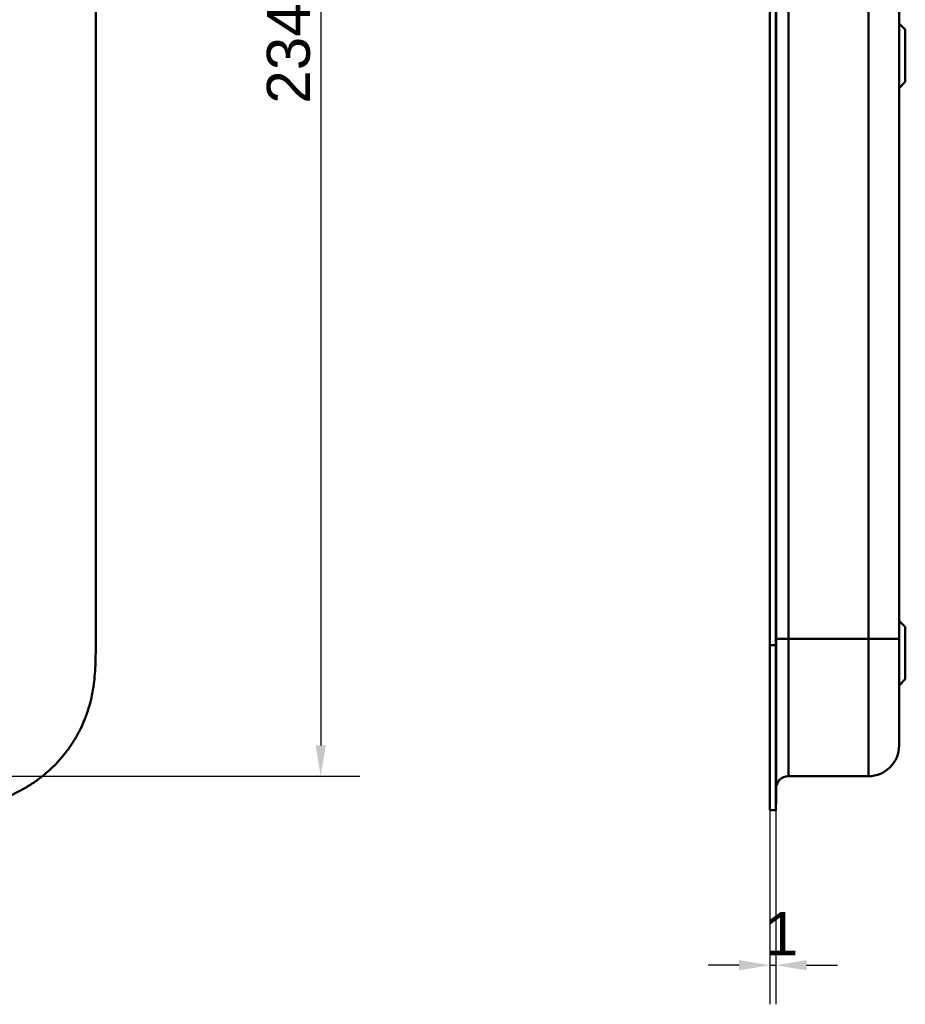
# Model space of a CAD drawing. Header units: millimetres. Extents: x 20 to 833, y 20 to 574.
# Tile 10 of 20: x 286 to 430, y 230 to 390. Entities that reach past the tile are written whole.
import ezdxf

# ---------------------------------------------------------------- set-up
doc = ezdxf.new("R2010")
doc.units = ezdxf.units.MM
doc.header["$LTSCALE"] = 2
for name, color, linetype, lineweight in [('Bemaßungen(DIN)', 7, 'Continuous', 25), ('Sichtbare Kanten(DIN)', 7, 'Continuous', 50), ('Sichtbare tangentiale Kanten(DIN)', 7, 'Continuous', 50)]:
    doc.layers.add(name, color=color, linetype=linetype, lineweight=lineweight)
doc.styles.add('STANDARD-DIN~0', font='arial.ttf')
doc.dimstyles.new('CAD-LAN', dxfattribs={"dimscale": 2, "dimtxt": 3.5, "dimasz": 2.5, "dimexe": 3.175, "dimexo": 0, "dimgap": 0.8, "dimtad": 1, "dimrnd": 1e-08, "dimtxsty": 'STANDARD-DIN~0', "dimcen": 0.09, "dimdle": 10, "dimclrd": 250, "dimclre": 250, "dimclrt": 250, "dimadec": 0, "dimazin": 2, "dimtfac": 1, "dimtmove": 0, "dimatfit": 3, "dimfxl": 1, "dimtolj": 1, "dimtzin": 0, "dimlwd": 25, "dimlwe": 25, "dimarcsym": 0})

# ---------------------------------------------------------------- blocks, each defined once
blk = doc.blocks.new('*D14')
at = {"layer": 'Bemaßungen(DIN)', "color": 250, "linetype": 'Continuous', "lineweight": 25, "true_color": 0x3f3f3f, "transparency": 16777216}
for p, q in [((258.41, 501.06), (341.35, 501.06)), ((335, 496.06), (335, 272.06)), ((258.41, 267.06), (341.35, 267.06))]:
    blk.add_line(p, q, dxfattribs=at)
at = {"layer": 'Bemaßungen(DIN)', "color": 250, "linetype": 'Continuous', "true_color": 0x3f3f3f, "transparency": 16777216}
for points in [[(334.17, 496.06), (335.84, 496.06), (335, 501.06)], [(334.17, 272.06), (335.84, 272.06), (335, 267.06)]]:
    blk.add_solid(points, dxfattribs=at)
at = {"layer": 'Defpoints', "color": 0, "linetype": 'Continuous', "transparency": 16777216}
for p in [(258.41, 501.06), (258.41, 267.06), (335, 267.06)]:
    blk.add_point(p, dxfattribs=at)
at = {"layer": 'Bemaßungen(DIN)', "color": 250, "linetype": 'Continuous', "lineweight": 25, "true_color": 0x3f3f3f, "transparency": 16777216, "insert": (326.25, 376.28), "char_height": 7, "attachment_point": 1, "rotation": 90, "style": 'STANDARD-DIN~0'}
blk.add_mtext('\\A1;234', dxfattribs=at)
blk = doc.blocks.new('*D19')
at = {"layer": 'Bemaßungen(DIN)', "color": 250, "linetype": 'Continuous', "lineweight": 25, "true_color": 0x3f3f3f, "transparency": 16777216}
for p, q in [((407.97, 261.56), (407.97, 230.01)), ((408.94, 261.56), (408.94, 230.01)), ((402.97, 236.36), (397.97, 236.36)), ((407.97, 236.36), (408.94, 236.36)), ((413.94, 236.36), (418.94, 236.36))]:
    blk.add_line(p, q, dxfattribs=at)
at = {"layer": 'Bemaßungen(DIN)', "color": 250, "linetype": 'Continuous', "true_color": 0x3f3f3f, "transparency": 16777216}
for points in [[(402.97, 237.2), (402.97, 235.53), (407.97, 236.36)], [(413.94, 237.2), (413.94, 235.53), (408.94, 236.36)]]:
    blk.add_solid(points, dxfattribs=at)
at = {"layer": 'Defpoints', "color": 0, "linetype": 'Continuous', "transparency": 16777216}
for p in [(407.97, 261.56), (408.94, 261.56), (408.94, 236.36)]:
    blk.add_point(p, dxfattribs=at)
at = {"layer": 'Bemaßungen(DIN)', "color": 250, "linetype": 'Continuous', "lineweight": 25, "true_color": 0x3f3f3f, "transparency": 16777216, "insert": (407.17, 244.99), "char_height": 7, "attachment_point": 1, "style": 'STANDARD-DIN~0'}
blk.add_mtext('\\A1;1', dxfattribs=at)

msp = doc.modelspace()

# ---------------------------------------------------------------- linework, layer by layer
at = {"layer": 'Sichtbare Kanten(DIN)'}
for p, q in [((298.446, 288.344), (298.446, 479.817)), ((407.972, 288.344), (407.972, 479.776)), ((408.942, 479.776), (408.942, 288.344)), ((408.972, 479.776), (408.972, 288.344)), ((428.972, 289.344), (428.972, 478.776)), ((429.972, 388.31), (428.972, 389.31)), ((429.972, 388.31), (429.972, 379.81)), ((429.972, 379.81), (428.972, 378.81)), ((429.972, 291.31), (428.972, 292.31)), ((429.972, 291.31), (429.972, 282.81)), ((407.972, 261.56), (407.972, 288.344)), ((408.942, 288.344), (408.942, 261.56)), ((408.972, 288.344), (408.972, 262.56)), ((429.972, 282.81), (428.972, 281.81)), ((410.972, 267.06), (423.972, 267.06)), ((408.942, 262.56), (408.972, 262.56)), ((407.972, 261.56), (408.942, 261.56))]:
    msp.add_line(p, q, dxfattribs=at)
for points, knots in [([(271.408, 261.56), (271.993, 261.562), (273.172, 261.576), (274.661, 261.639), (276.159, 261.754), (277.362, 261.893), (278.866, 262.134), (280.067, 262.387), (281.556, 262.781), (282.736, 263.163), (284.186, 263.723), (285.324, 264.239), (286.709, 264.968), (287.784, 265.616), (289.076, 266.506), (290.066, 267.278), (291.24, 268.315), (292.125, 269.198), (293.157, 270.362), (293.921, 271.339), (294.793, 272.609), (295.422, 273.66), (296.12, 275.01), (296.608, 276.116), (297.128, 277.521), (297.474, 278.659), (297.822, 280.093), (298.037, 281.245), (298.232, 282.685), (298.336, 283.833), (298.413, 285.259), (298.446, 286.674), (298.446, 287.79), (298.446, 288.344)], [-0.99998994, -0.99998994, -0.99998994, -0.99998994, -0.9592928, -0.91859565, -0.89824708, -0.85754993, -0.83720136, -0.79650421, -0.77615564, -0.73545849, -0.71510992, -0.67441277, -0.6540642, -0.61336705, -0.59301848, -0.55232133, -0.53197276, -0.49127561, -0.47092704, -0.43022989, -0.40988132, -0.36918417, -0.3488356, -0.30813845, -0.28778988, -0.24709273, -0.22674416, -0.18604701, -0.16569844, -0.12500129, -0.10465272, -0.06395557, -0.02325842, -0.02325842, -0.02325842, -0.02325842]), ([(428.972, 272.06), (428.972, 272.06), (428.972, 272.06), (428.972, 272.06), (428.972, 272.06), (428.972, 272.06), (428.972, 272.069), (428.972, 272.074), (428.972, 272.081), (428.972, 272.092), (428.972, 272.103), (428.972, 272.116), (428.972, 272.134), (428.972, 272.135), (428.972, 272.135), (428.972, 272.136), (428.972, 272.173), (428.972, 272.228), (428.972, 272.306), (428.972, 272.307), (428.972, 272.308), (428.972, 272.31), (428.972, 272.389), (428.972, 272.493), (428.972, 272.627), (428.972, 272.628), (428.972, 272.629), (428.972, 272.631), (428.972, 272.767), (428.972, 272.934), (428.972, 273.134), (428.972, 273.135), (428.972, 273.137), (428.972, 273.138), (428.972, 273.34), (428.972, 273.578), (428.972, 273.85), (428.972, 274.122), (428.972, 274.43), (428.972, 274.772), (428.972, 275.112), (428.972, 275.489), (428.972, 275.895), (428.972, 276.3), (428.972, 276.74), (428.972, 277.205), (428.972, 277.669), (428.972, 278.165), (428.972, 278.68), (428.972, 279.193), (428.972, 279.732), (428.972, 280.285), (428.972, 280.837), (428.972, 281.41), (428.972, 281.991), (428.972, 281.995), (428.972, 281.999), (428.972, 282.003), (428.972, 282.583), (428.972, 283.175), (428.972, 283.769), (428.972, 283.778), (428.972, 283.786), (428.972, 283.795), (428.972, 284.393), (428.972, 284.995), (428.972, 285.621), (428.972, 285.629), (428.972, 285.636), (428.972, 285.643), (428.972, 285.955), (428.972, 286.257), (428.972, 286.566), (428.972, 286.883), (428.972, 287.199), (428.972, 287.515), (428.972, 288.126), (428.972, 288.736), (428.972, 289.344)], [0, 0, 0, 0, 0.0075325, 0.0075325, 0.0075325, 0.1836207, 0.1836207, 0.1836207, 0.2762788, 0.2762788, 0.2762788, 0.3665136, 0.3665136, 0.3665136, 0.3686273, 0.3686273, 0.3686273, 0.5500633, 0.5500633, 0.5500633, 0.5527911, 0.5527911, 0.5527911, 0.7354644, 0.7354644, 0.7354644, 0.7370886, 0.7370886, 0.7370886, 0.9217242, 0.9217242, 0.9217242, 0.9228036, 0.9228036, 0.9228036, 1.1089772, 1.1089772, 1.1089772, 1.2946929, 1.2946929, 1.2946929, 1.479917, 1.479917, 1.479917, 1.6643958, 1.6643958, 1.6643958, 1.8485335, 1.8485335, 1.8485335, 2.0316816, 2.0316816, 2.0316816, 2.2147613, 2.2147613, 2.2147613, 2.2161064, 2.2161064, 2.2161064, 2.3988701, 2.3988701, 2.3988701, 2.4015107, 2.4015107, 2.4015107, 2.5852067, 2.5852067, 2.5852067, 2.587374, 2.587374, 2.587374, 2.678885, 2.678885, 2.678885, 2.772998, 2.772998, 2.772998, 2.9555616, 2.9555616, 2.9555616, 2.9555616])]:
    msp.add_open_spline(points, degree=3, knots=knots, dxfattribs=at)
for points in [[(428.972, 272.06), (428.972, 269.299), (426.734, 267.06), (423.972, 267.06)], [(408.972, 265.061), (408.973, 266.165), (409.868, 267.06), (410.972, 267.06)]]:
    msp.add_open_spline(points, degree=3, dxfattribs=at)
at = {"layer": 'Sichtbare tangentiale Kanten(DIN)'}
for p, q in [((410.972, 478.776), (410.972, 289.344)), ((423.972, 289.344), (423.972, 478.776)), ((407.972, 288.344), (408.942, 288.344)), ((408.942, 288.344), (408.972, 288.344)), ((410.972, 289.344), (410.972, 267.06)), ((410.972, 289.344), (423.972, 289.344)), ((423.972, 267.06), (423.972, 289.344))]:
    msp.add_line(p, q, dxfattribs=at)
for points in [[(408.972, 289.344), (408.972, 289.344), (409.868, 289.344), (410.972, 289.344)], [(423.972, 289.344), (426.734, 289.344), (428.972, 289.344), (428.972, 289.344)]]:
    msp.add_open_spline(points, degree=3, dxfattribs=at)

# ---------------------------------------------------------------- dimensions: what is measured, and where the dimension line sits
at = {"layer": 'Bemaßungen(DIN)', "color": 250, "linetype": 'Continuous', "lineweight": 25, "true_color": 0x3f3f3f}
for base, p1, p2, angle, override, picture, middle in [((335.005, 267.06), (258.408, 501.06), (258.408, 267.06), 90, {"dimgap": 0.8, "dimdec": 2, "dimtol": 0, "dimlim": 0, "dimtp": 0, "dimtm": 0, "dimtdec": 2, "dimtofl": 0, "dimatfit": 1}, '*D14', (335.005, 384.06)), ((408.942, 236.362), (407.972, 261.56), (408.942, 261.56), 180, {"dimgap": 0.8, "dimdec": 0, "dimtol": 0, "dimlim": 0, "dimtp": 0, "dimtm": 0, "dimtdec": 2, "dimtofl": 1, "dimatfit": 1}, '*D19', (408.457, 236.362))]:
    dim = msp.add_linear_dim(base=base, p1=p1, p2=p2, angle=angle, dimstyle='CAD-LAN', override=override, dxfattribs=at)
    dim.commit()
    dim.dimension.update_dxf_attribs({"geometry": picture, "text_midpoint": middle, "dimtype": 160})

doc.saveas('drawing.dxf')
